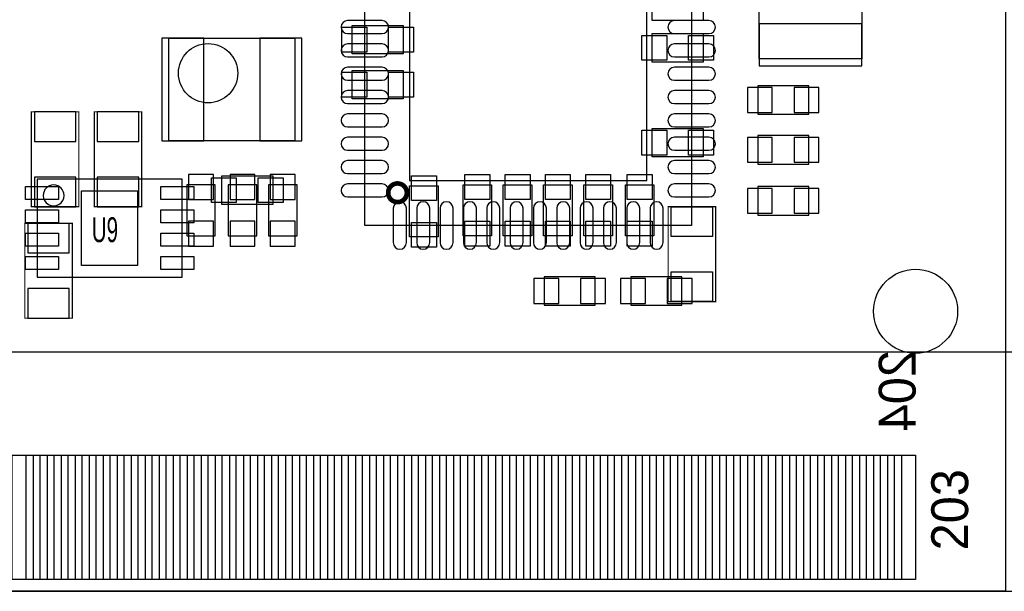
# Model space of a CAD drawing. Extents: x -7.9 to 90.7, y 0 to 54.5.
# Tile 6 of 9: x 46.5 to 67.6, y 0 to 12.2. Entities that reach past the tile are written whole.
import ezdxf
from ezdxf.enums import TextEntityAlignment as Align

# ---------------------------------------------------------------- set-up
doc = ezdxf.new("R2010")
doc.units = 0
for name, color, linetype in [('BG_OUTLINE', 80, 'CONTINUOUS'), ('PG_ASSEMBLY_BOTTOM', 191, 'CONTINUOUS'), ('PG_ASSEMBLY_TOP', 151, 'CONTINUOUS'), ('PIN_BOTTOM', 211, 'CONTINUOUS'), ('PIN_TOP', 150, 'CONTINUOUS')]:
    doc.layers.add(name, color=color, linetype=linetype)

msp = doc.modelspace()

# ---------------------------------------------------------------- linework, layer by layer
at = {"layer": 'BG_OUTLINE'}
msp.add_lwpolyline([(67.600068, 0), (25.299924, 0), (25.299924, 3.75412, 0.414116), (24.800052, 4.253992, 0.414221), (24.299926, 3.75412), (24.299926, 0), (0, 0), (0, 17.999964, 0.41415), (1.999996, 19.99996, 0.414214), (0, 21.999956), (0, 38.599872), (67.600068, 38.599872), (67.600068, 21.999956, 1.000034), (67.600068, 17.999964)], format="xyb", close=True, dxfattribs=at)
at = {"layer": 'PG_ASSEMBLY_BOTTOM'}
msp.add_lwpolyline([(53.87848, 14.837664), (60.87872, 14.837664), (60.87872, 7.837424), (53.87848, 7.837424)], close=True, dxfattribs=at)
for points in [[(62.323726, 11.409934), (62.323726, 14.109954), (64.52362, 14.109954), (64.52362, 11.409934), (62.323726, 11.409934)], [(49.67859, 11.853418), (52.37861, 11.853418), (52.37861, 9.653524), (49.67859, 9.653524), (49.67859, 11.853418)], [(62.2935, 10.219944), (63.3857, 10.219944), (63.3857, 10.829544), (62.2935, 10.829544), (62.2935, 10.219944)], [(62.2935, 9.153144), (63.3857, 9.153144), (63.3857, 9.762744), (62.2935, 9.762744), (62.2935, 9.153144)], [(50.0634, 8.708644), (50.0634, 7.616444), (50.673, 7.616444), (50.673, 8.708644), (50.0634, 8.708644)], [(50.9524, 8.708644), (50.9524, 7.616444), (51.562, 7.616444), (51.562, 8.708644), (50.9524, 8.708644)], [(51.816, 8.708644), (51.816, 7.616444), (52.4256, 7.616444), (52.4256, 8.708644), (51.816, 8.708644)], [(62.2935, 8.060944), (63.3857, 8.060944), (63.3857, 8.670544), (62.2935, 8.670544), (62.2935, 8.060944)], [(57.7215, 6.130544), (58.8137, 6.130544), (58.8137, 6.740144), (57.7215, 6.740144), (57.7215, 6.130544)], [(59.5757, 6.130544), (60.6679, 6.130544), (60.6679, 6.740144), (59.5757, 6.740144), (59.5757, 6.130544)]]:
    msp.add_lwpolyline(points, dxfattribs=at)
at = {"layer": 'PG_ASSEMBLY_BOTTOM', "const_width": 0.0254}
for points in [[(47.752, 8.238744), (47.752, 10.270744), (46.736, 10.270744), (46.736, 8.238744), (47.752, 8.238744)], [(49.0982, 8.238744), (49.0982, 10.270744), (48.0822, 10.270744), (48.0822, 8.238744), (49.0982, 8.238744)], [(46.595538, 7.883144), (46.595538, 5.851144), (47.611538, 5.851144), (47.611538, 7.883144), (46.595538, 7.883144)]]:
    msp.add_lwpolyline(points, dxfattribs=at)
at = {"layer": 'PG_ASSEMBLY_BOTTOM', "const_width": 0.100076}
msp.add_lwpolyline([(54.578504, 8.33755, -0.414225), (54.378606, 8.537448, -0.414628), (54.578504, 8.7376, -0.414202), (54.778656, 8.537448, -0.414628), (54.578504, 8.33755)], format="xyb", dxfattribs=at)
at = {"layer": 'PG_ASSEMBLY_TOP'}
for points in [[(61.1251, 12.226544), (60.0329, 12.226544), (60.0329, 12.836144), (61.1251, 12.836144), (61.1251, 12.226544)], [(53.6067, 12.124944), (54.6989, 12.124944), (54.6989, 11.515344), (53.6067, 11.515344), (53.6067, 12.124944)], [(61.1251, 11.337544), (60.0329, 11.337544), (60.0329, 11.947144), (61.1251, 11.947144), (61.1251, 11.337544)], [(53.6067, 11.159744), (54.6989, 11.159744), (54.6989, 10.550144), (53.6067, 10.550144), (53.6067, 11.159744)], [(61.1251, 9.305544), (60.0329, 9.305544), (60.0329, 9.915144), (61.1251, 9.915144), (61.1251, 9.305544)], [(50.8127, 8.899144), (51.9049, 8.899144), (51.9049, 8.289544), (50.8127, 8.289544), (50.8127, 8.899144)], [(46.862492, 8.83158), (46.862492, 6.731508), (49.962308, 6.731508), (49.962308, 8.83158), (46.862492, 8.83158)], [(54.8386, 7.591044), (54.8386, 8.683244), (55.4482, 8.683244), (55.4482, 7.591044), (54.8386, 7.591044)], [(55.9816, 7.616444), (55.9816, 8.708644), (56.5912, 8.708644), (56.5912, 7.616444), (55.9816, 7.616444)], [(56.8452, 7.616444), (56.8452, 8.708644), (57.4548, 8.708644), (57.4548, 7.616444), (56.8452, 7.616444)], [(57.7088, 7.616444), (57.7088, 8.708644), (58.3184, 8.708644), (58.3184, 7.616444), (57.7088, 7.616444)], [(58.5724, 7.616444), (58.5724, 8.708644), (59.182, 8.708644), (59.182, 7.616444), (58.5724, 7.616444)], [(59.4614, 7.616444), (59.4614, 8.708644), (60.071, 8.708644), (60.071, 7.616444), (59.4614, 7.616444)], [(0.001016, 0), (0.001016, 5.129022), (67.750944, 5.129022), (67.750944, 0)], [(25.30094, 0), (67.750944, 0)]]:
    msp.add_lwpolyline(points, dxfattribs=at)
msp.add_lwpolyline([(47.43577, 8.481568, 1), (46.98903, 8.48152, 1)], format="xyb", close=True, dxfattribs=at)
at = {"layer": 'PG_ASSEMBLY_TOP', "const_width": 0.0254}
msp.add_lwpolyline([(61.3918, 8.238744), (61.3918, 6.206744), (60.3758, 6.206744), (60.3758, 8.238744), (61.3918, 8.238744)], dxfattribs=at)
at = {"layer": 'PIN_BOTTOM'}
for points in [[(54.8386, 13.877544), (54.8386, 8.797544), (59.9186, 8.797544), (59.9186, 13.877544)], [(62.323853, 11.259947), (64.523747, 11.259947), (64.523747, 12.159869), (62.323853, 12.159869)], [(49.528603, 11.853291), (49.528603, 9.653397), (50.428525, 9.653397), (50.428525, 11.853291)], [(51.628675, 11.853291), (51.628675, 9.653397), (52.528597, 9.653397), (52.528597, 11.853291)], [(62.072774, 10.791444), (62.072774, 10.258044), (62.606174, 10.258044), (62.606174, 10.791444)], [(63.073026, 10.791444), (63.073026, 10.258044), (63.606426, 10.258044), (63.606426, 10.791444)], [(47.6885, 10.270744), (46.7995, 10.270744), (46.7995, 9.635744), (47.6885, 9.635744)], [(49.0347, 10.270744), (48.1457, 10.270744), (48.1457, 9.635744), (49.0347, 9.635744)], [(62.072774, 9.724644), (62.072774, 9.191244), (62.606174, 9.191244), (62.606174, 9.724644)], [(63.073026, 9.724644), (63.073026, 9.191244), (63.606426, 9.191244), (63.606426, 9.724644)], [(47.6885, 8.873744), (46.7995, 8.873744), (46.7995, 8.238744), (47.6885, 8.238744)], [(49.0347, 8.873744), (48.1457, 8.873744), (48.1457, 8.238744), (49.0347, 8.238744)], [(50.6349, 8.92937), (50.1015, 8.92937), (50.1015, 8.39597), (50.6349, 8.39597)], [(51.5239, 8.92937), (50.9905, 8.92937), (50.9905, 8.39597), (51.5239, 8.39597)], [(52.3875, 8.92937), (51.8541, 8.92937), (51.8541, 8.39597), (52.3875, 8.39597)], [(62.072774, 8.632444), (62.072774, 8.099044), (62.606174, 8.099044), (62.606174, 8.632444)], [(63.073026, 8.632444), (63.073026, 8.099044), (63.606426, 8.099044), (63.606426, 8.632444)], [(46.659038, 7.248144), (47.548038, 7.248144), (47.548038, 7.883144), (46.659038, 7.883144)], [(50.6349, 7.929118), (50.1015, 7.929118), (50.1015, 7.395718), (50.6349, 7.395718)], [(51.5239, 7.929118), (50.9905, 7.929118), (50.9905, 7.395718), (51.5239, 7.395718)], [(52.3875, 7.929118), (51.8541, 7.929118), (51.8541, 7.395718), (52.3875, 7.395718)], [(57.500774, 6.702044), (57.500774, 6.168644), (58.034174, 6.168644), (58.034174, 6.702044)], [(58.501026, 6.702044), (58.501026, 6.168644), (59.034426, 6.168644), (59.034426, 6.702044)], [(59.354974, 6.702044), (59.354974, 6.168644), (59.888374, 6.168644), (59.888374, 6.702044)], [(60.355226, 6.702044), (60.355226, 6.168644), (60.888626, 6.168644), (60.888626, 6.702044)], [(46.659038, 5.851144), (47.548038, 5.851144), (47.548038, 6.486144), (46.659038, 6.486144)], [(46.626018, 0.25019), (46.626018, 2.91719), (47.076106, 2.91719), (47.076106, 0.25019)], [(47.225966, 0.25019), (47.225966, 2.91719), (47.676054, 2.91719), (47.676054, 0.25019)], [(47.825914, 0.25019), (47.825914, 2.91719), (48.276002, 2.91719), (48.276002, 0.25019)], [(48.425862, 0.25019), (48.425862, 2.91719), (48.87595, 2.91719), (48.87595, 0.25019)], [(49.02581, 0.25019), (49.02581, 2.91719), (49.475898, 2.91719), (49.475898, 0.25019)], [(49.626012, 0.25019), (49.626012, 2.91719), (50.0761, 2.91719), (50.0761, 0.25019)], [(50.22596, 0.25019), (50.22596, 2.91719), (50.676048, 2.91719), (50.676048, 0.25019)], [(50.825908, 0.25019), (50.825908, 2.91719), (51.275996, 2.91719), (51.275996, 0.25019)], [(51.425856, 0.25019), (51.425856, 2.91719), (51.875944, 2.91719), (51.875944, 0.25019)], [(52.026058, 0.25019), (52.026058, 2.91719), (52.476146, 2.91719), (52.476146, 0.25019)], [(52.626006, 0.25019), (52.626006, 2.91719), (53.076094, 2.91719), (53.076094, 0.25019)], [(53.225954, 0.25019), (53.225954, 2.91719), (53.676042, 2.91719), (53.676042, 0.25019)], [(53.825902, 0.25019), (53.825902, 2.91719), (54.27599, 2.91719), (54.27599, 0.25019)], [(54.42585, 0.25019), (54.42585, 2.91719), (54.875938, 2.91719), (54.875938, 0.25019)], [(55.026052, 0.25019), (55.026052, 2.91719), (55.47614, 2.91719), (55.47614, 0.25019)], [(55.626, 0.25019), (55.626, 2.91719), (56.076088, 2.91719), (56.076088, 0.25019)], [(56.225948, 0.25019), (56.225948, 2.91719), (56.676036, 2.91719), (56.676036, 0.25019)], [(56.825896, 0.25019), (56.825896, 2.91719), (57.275984, 2.91719), (57.275984, 0.25019)], [(57.425844, 0.25019), (57.425844, 2.91719), (57.875932, 2.91719), (57.875932, 0.25019)], [(58.026046, 0.25019), (58.026046, 2.91719), (58.476134, 2.91719), (58.476134, 0.25019)], [(58.625994, 0.25019), (58.625994, 2.91719), (59.076082, 2.91719), (59.076082, 0.25019)], [(59.225942, 0.25019), (59.225942, 2.91719), (59.67603, 2.91719), (59.67603, 0.25019)], [(59.82589, 0.25019), (59.82589, 2.91719), (60.275978, 2.91719), (60.275978, 0.25019)], [(60.425838, 0.25019), (60.425838, 2.91719), (60.875926, 2.91719), (60.875926, 0.25019)], [(61.02604, 0.25019), (61.02604, 2.91719), (61.476128, 2.91719), (61.476128, 0.25019)], [(61.625988, 0.25019), (61.625988, 2.91719), (62.076076, 2.91719), (62.076076, 0.25019)], [(62.225936, 0.25019), (62.225936, 2.91719), (62.676024, 2.91719), (62.676024, 0.25019)], [(62.825884, 0.25019), (62.825884, 2.91719), (63.275972, 2.91719), (63.275972, 0.25019)], [(63.425832, 0.25019), (63.425832, 2.91719), (63.87592, 2.91719), (63.87592, 0.25019)], [(64.026034, 0.25019), (64.026034, 2.91719), (64.476122, 2.91719), (64.476122, 0.25019)], [(64.625982, 0.25019), (64.625982, 2.91719), (65.07607, 2.91719), (65.07607, 0.25019)], [(65.22593, 0.25019), (65.22593, 2.91719), (65.676018, 2.91719), (65.676018, 0.25019)]]:
    msp.add_lwpolyline(points, close=True, dxfattribs=at)
for points in [[(54.24678, 12.227306), (53.51018, 12.227306, 1), (53.51018, 11.947906), (54.24678, 11.947906, 1)], [(61.24702, 12.227306), (60.51042, 12.227306, 1), (60.51042, 11.947906), (61.24702, 11.947906, 1)], [(54.24678, 11.72718), (53.51018, 11.72718, 1), (53.51018, 11.44778), (54.24678, 11.44778, 1)], [(61.24702, 11.72718), (60.51042, 11.72718, 1), (60.51042, 11.44778), (61.24702, 11.44778, 1)], [(54.24678, 11.227308), (53.51018, 11.227308, 1), (53.51018, 10.947908), (54.24678, 10.947908, 1)], [(61.24702, 11.227308), (60.51042, 11.227308, 1), (60.51042, 10.947908), (61.24702, 10.947908, 1)], [(54.24678, 10.727182), (53.51018, 10.727182, 1), (53.51018, 10.447782), (54.24678, 10.447782, 1)], [(61.24702, 10.727182), (60.51042, 10.727182, 1), (60.51042, 10.447782), (61.24702, 10.447782, 1)], [(54.24678, 10.22731), (53.51018, 10.22731, 1), (53.51018, 9.94791), (54.24678, 9.94791, 1)], [(61.24702, 10.22731), (60.51042, 10.22731, 1), (60.51042, 9.94791), (61.24702, 9.94791, 1)], [(54.24678, 9.727184), (53.51018, 9.727184, 1), (53.51018, 9.447784), (54.24678, 9.447784, 1)], [(61.24702, 9.727184), (60.51042, 9.727184, 1), (60.51042, 9.447784), (61.24702, 9.447784, 1)], [(54.24678, 9.227312), (53.51018, 9.227312, 1), (53.51018, 8.947912), (54.24678, 8.947912, 1)], [(61.24702, 9.227312), (60.51042, 9.227312, 1), (60.51042, 8.947912), (61.24702, 8.947912, 1)], [(54.24678, 8.727186), (53.51018, 8.727186, 1), (53.51018, 8.447786), (54.24678, 8.447786, 1)], [(61.24702, 8.727186), (60.51042, 8.727186, 1), (60.51042, 8.447786), (61.24702, 8.447786, 1)], [(54.768242, 7.469124), (54.768242, 8.205724, 1), (54.488842, 8.205724), (54.488842, 7.469124, 1)], [(55.268368, 7.469124), (55.268368, 8.205724, 1), (54.988968, 8.205724), (54.988968, 7.469124, 1)], [(55.76824, 7.469124), (55.76824, 8.205724, 1), (55.48884, 8.205724), (55.48884, 7.469124, 1)], [(56.268366, 7.469124), (56.268366, 8.205724, 1), (55.988966, 8.205724), (55.988966, 7.469124, 1)], [(56.768238, 7.469124), (56.768238, 8.205724, 1), (56.488838, 8.205724), (56.488838, 7.469124, 1)], [(57.268364, 7.469124), (57.268364, 8.205724, 1), (56.988964, 8.205724), (56.988964, 7.469124, 1)], [(57.768236, 7.469124), (57.768236, 8.205724, 1), (57.488836, 8.205724), (57.488836, 7.469124, 1)], [(58.268362, 7.469124), (58.268362, 8.205724, 1), (57.988962, 8.205724), (57.988962, 7.469124, 1)], [(58.768234, 7.469124), (58.768234, 8.205724, 1), (58.488834, 8.205724), (58.488834, 7.469124, 1)], [(59.26836, 7.469124), (59.26836, 8.205724, 1), (58.98896, 8.205724), (58.98896, 7.469124, 1)], [(59.768232, 7.469124), (59.768232, 8.205724, 1), (59.488832, 8.205724), (59.488832, 7.469124, 1)], [(60.268358, 7.469124), (60.268358, 8.205724, 1), (59.988958, 8.205724), (59.988958, 7.469124, 1)]]:
    msp.add_lwpolyline(points, format="xyb", close=True, dxfattribs=at)
msp.add_circle((65.676018, 5.999988), 0.900049, dxfattribs=at)
at = {"layer": 'PIN_TOP'}
for points in [[(53.385974, 11.553444), (53.385974, 12.086844), (53.919374, 12.086844), (53.919374, 11.553444)], [(54.386226, 11.553444), (54.386226, 12.086844), (54.919626, 12.086844), (54.919626, 11.553444)], [(60.345574, 11.909044), (60.345574, 11.375644), (59.812174, 11.375644), (59.812174, 11.909044)], [(61.345826, 11.909044), (61.345826, 11.375644), (60.812426, 11.375644), (60.812426, 11.909044)], [(53.385974, 10.588244), (53.385974, 11.121644), (53.919374, 11.121644), (53.919374, 10.588244)], [(54.386226, 10.588244), (54.386226, 11.121644), (54.919626, 11.121644), (54.919626, 10.588244)], [(60.345574, 9.877044), (60.345574, 9.343644), (59.812174, 9.343644), (59.812174, 9.877044)], [(61.345826, 9.877044), (61.345826, 9.343644), (60.812426, 9.343644), (60.812426, 9.877044)], [(50.591974, 8.327644), (50.591974, 8.861044), (51.125374, 8.861044), (51.125374, 8.327644)], [(51.592226, 8.327644), (51.592226, 8.861044), (52.125626, 8.861044), (52.125626, 8.327644)], [(55.4101, 8.37057), (54.8767, 8.37057), (54.8767, 8.90397), (55.4101, 8.90397)], [(56.5531, 8.39597), (56.0197, 8.39597), (56.0197, 8.92937), (56.5531, 8.92937)], [(57.4167, 8.39597), (56.8833, 8.39597), (56.8833, 8.92937), (57.4167, 8.92937)], [(58.2803, 8.39597), (57.7469, 8.39597), (57.7469, 8.92937), (58.2803, 8.92937)], [(59.1439, 8.39597), (58.6105, 8.39597), (58.6105, 8.92937), (59.1439, 8.92937)], [(60.0329, 8.39597), (59.4995, 8.39597), (59.4995, 8.92937), (60.0329, 8.92937)], [(46.606714, 8.391906), (46.606714, 8.671306), (47.317914, 8.671306), (47.317914, 8.391906)], [(49.506886, 8.391906), (49.506886, 8.671306), (50.218086, 8.671306), (50.218086, 8.391906)], [(49.012348, 6.981571), (47.812452, 6.981571), (47.812452, 8.581517), (49.012348, 8.581517)], [(61.3283, 7.603744), (60.4393, 7.603744), (60.4393, 8.238744), (61.3283, 8.238744)], [(46.606714, 7.89178), (46.606714, 8.17118), (47.317914, 8.17118), (47.317914, 7.89178)], [(49.506886, 7.89178), (49.506886, 8.17118), (50.218086, 8.17118), (50.218086, 7.89178)], [(55.4101, 7.370318), (54.8767, 7.370318), (54.8767, 7.903718), (55.4101, 7.903718)], [(56.5531, 7.395718), (56.0197, 7.395718), (56.0197, 7.929118), (56.5531, 7.929118)], [(57.4167, 7.395718), (56.8833, 7.395718), (56.8833, 7.929118), (57.4167, 7.929118)], [(58.2803, 7.395718), (57.7469, 7.395718), (57.7469, 7.929118), (58.2803, 7.929118)], [(59.1439, 7.395718), (58.6105, 7.395718), (58.6105, 7.929118), (59.1439, 7.929118)], [(60.0329, 7.395718), (59.4995, 7.395718), (59.4995, 7.929118), (60.0329, 7.929118)], [(46.606714, 7.391908), (46.606714, 7.671308), (47.317914, 7.671308), (47.317914, 7.391908)], [(49.506886, 7.391908), (49.506886, 7.671308), (50.218086, 7.671308), (50.218086, 7.391908)], [(46.606714, 6.891782), (46.606714, 7.171182), (47.317914, 7.171182), (47.317914, 6.891782)], [(49.506886, 6.891782), (49.506886, 7.171182), (50.218086, 7.171182), (50.218086, 6.891782)], [(61.3283, 6.206744), (60.4393, 6.206744), (60.4393, 6.841744), (61.3283, 6.841744)], [(46.326044, 0.25019), (46.326044, 2.91719), (46.776132, 2.91719), (46.776132, 0.25019)], [(46.925992, 0.25019), (46.925992, 2.91719), (47.37608, 2.91719), (47.37608, 0.25019)], [(47.52594, 0.25019), (47.52594, 2.91719), (47.976028, 2.91719), (47.976028, 0.25019)], [(48.125888, 0.25019), (48.125888, 2.91719), (48.575976, 2.91719), (48.575976, 0.25019)], [(48.725836, 0.25019), (48.725836, 2.91719), (49.175924, 2.91719), (49.175924, 0.25019)], [(49.326038, 0.25019), (49.326038, 2.91719), (49.776126, 2.91719), (49.776126, 0.25019)], [(49.925986, 0.25019), (49.925986, 2.91719), (50.376074, 2.91719), (50.376074, 0.25019)], [(50.525934, 0.25019), (50.525934, 2.91719), (50.976022, 2.91719), (50.976022, 0.25019)], [(51.125882, 0.25019), (51.125882, 2.91719), (51.57597, 2.91719), (51.57597, 0.25019)], [(51.72583, 0.25019), (51.72583, 2.91719), (52.175918, 2.91719), (52.175918, 0.25019)], [(52.326032, 0.25019), (52.326032, 2.91719), (52.77612, 2.91719), (52.77612, 0.25019)], [(52.92598, 0.25019), (52.92598, 2.91719), (53.376068, 2.91719), (53.376068, 0.25019)], [(53.525928, 0.25019), (53.525928, 2.91719), (53.976016, 2.91719), (53.976016, 0.25019)], [(54.125876, 0.25019), (54.125876, 2.91719), (54.575964, 2.91719), (54.575964, 0.25019)], [(54.725824, 0.25019), (54.725824, 2.91719), (55.175912, 2.91719), (55.175912, 0.25019)], [(55.326026, 0.25019), (55.326026, 2.91719), (55.776114, 2.91719), (55.776114, 0.25019)], [(55.925974, 0.25019), (55.925974, 2.91719), (56.376062, 2.91719), (56.376062, 0.25019)], [(56.525922, 0.25019), (56.525922, 2.91719), (56.97601, 2.91719), (56.97601, 0.25019)], [(57.12587, 0.25019), (57.12587, 2.91719), (57.575958, 2.91719), (57.575958, 0.25019)], [(57.725818, 0.25019), (57.725818, 2.91719), (58.175906, 2.91719), (58.175906, 0.25019)], [(58.32602, 0.25019), (58.32602, 2.91719), (58.776108, 2.91719), (58.776108, 0.25019)], [(58.925968, 0.25019), (58.925968, 2.91719), (59.376056, 2.91719), (59.376056, 0.25019)], [(59.525916, 0.25019), (59.525916, 2.91719), (59.976004, 2.91719), (59.976004, 0.25019)], [(60.125864, 0.25019), (60.125864, 2.91719), (60.575952, 2.91719), (60.575952, 0.25019)], [(60.725812, 0.25019), (60.725812, 2.91719), (61.1759, 2.91719), (61.1759, 0.25019)], [(61.326014, 0.25019), (61.326014, 2.91719), (61.776102, 2.91719), (61.776102, 0.25019)], [(61.925962, 0.25019), (61.925962, 2.91719), (62.37605, 2.91719), (62.37605, 0.25019)], [(62.52591, 0.25019), (62.52591, 2.91719), (62.975998, 2.91719), (62.975998, 0.25019)], [(63.125858, 0.25019), (63.125858, 2.91719), (63.575946, 2.91719), (63.575946, 0.25019)], [(63.72606, 0.25019), (63.72606, 2.91719), (64.176148, 2.91719), (64.176148, 0.25019)], [(64.326008, 0.25019), (64.326008, 2.91719), (64.776096, 2.91719), (64.776096, 0.25019)], [(64.925956, 0.25019), (64.925956, 2.91719), (65.376044, 2.91719), (65.376044, 0.25019)]]:
    msp.add_lwpolyline(points, close=True, dxfattribs=at)
for centre, radius in [((50.5206, 11.0998), 0.635), ((65.676018, 5.999988), 0.900049)]:
    msp.add_circle(centre, radius, dxfattribs=at)

# ---------------------------------------------------------------- texts
at = {"layer": 'PG_ASSEMBLY_BOTTOM', "text_generation_flag": 2, "width": 0.987138}
msp.add_text('204', height=0.78994, rotation=90, dxfattribs=at).set_placement((65.67678, 4.29768), align=Align.CENTER)
at = {"layer": 'PG_ASSEMBLY_TOP', "width": 0.619048}
msp.add_text('U9', height=0.5334, dxfattribs=at).set_placement((48.3108, 7.4803), align=Align.CENTER)
at = {"layer": 'PG_ASSEMBLY_TOP', "width": 0.987138}
msp.add_text('203', height=0.78994, rotation=90, dxfattribs=at).set_placement((66.802254, 1.746758), align=Align.CENTER)

doc.saveas('drawing.dxf')
